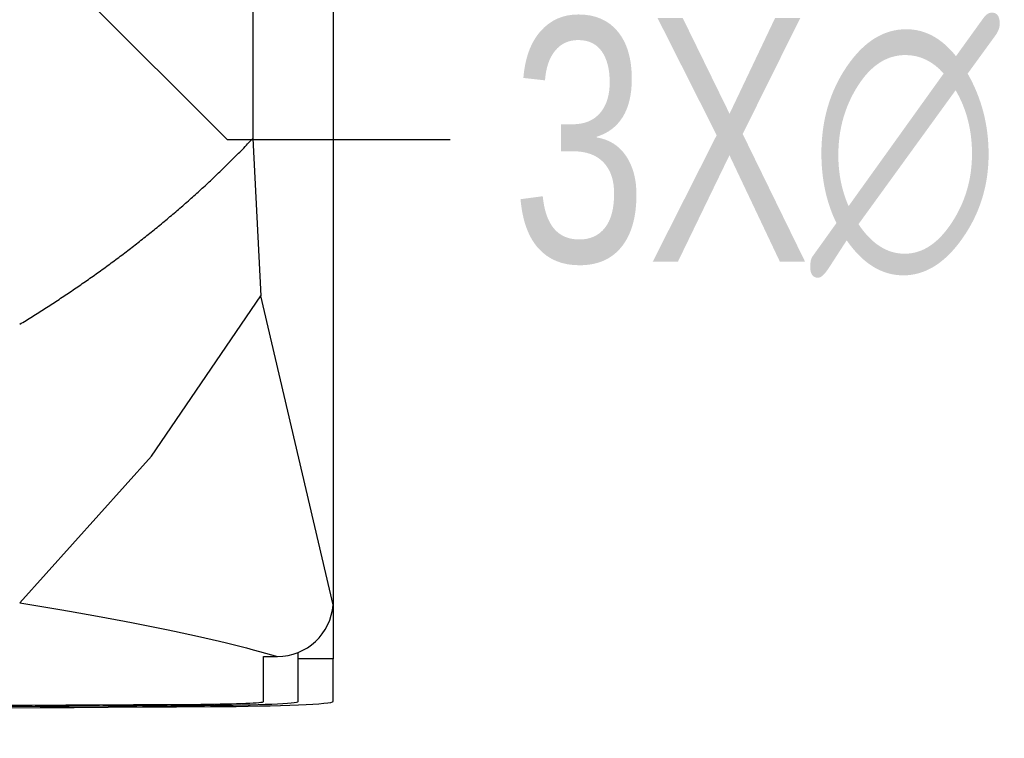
# Model space of a CAD drawing. Header units: millimetres. Extents: x 0 to 1262, y 0 to 420.
# Tile 39 of 99: x 750 to 764, y 149 to 159. Entities that reach past the tile are written whole.
import ezdxf

# ---------------------------------------------------------------- set-up
doc = ezdxf.new("R2010")
doc.units = ezdxf.units.MM
doc.header["$PDSIZE"] = -1
doc.layers.add('SLD-0', color=7, linetype='Continuous')
doc.styles.add('SLDTEXTSTYLE0', font='TXT', dxfattribs={"width": 0.75})
doc.dimstyles.new('SLDDIMSTYLE8', dxfattribs={"dimtxt": 3.5, "dimasz": 3.2, "dimexe": 0, "dimexo": 0.0625, "dimgap": 0.875, "dimtad": 0, "dimtih": 1, "dimtoh": 1, "dimdec": 1, "dimlfac": 3, "dimrnd": 1e-09, "dimzin": 4, "dimdsep": 46, "dimtxsty": 'SLDTEXTSTYLE0', "dimblk1": 'NONE', "dimsah": 1, "dimcen": 0, "dimadec": 0, "dimazin": 1, "dimtfac": 1, "dimtdec": 1, "dimtmove": 0, "dimatfit": 3, "dimldrblk": 'NONE', "dimfxl": 1, "dimfrac": 2, "dimtolj": 1, "dimtzin": 12, "dimarcsym": 0})

# ---------------------------------------------------------------- blocks, each defined once
blk = doc.blocks.new('*D106')
at = {"layer": 'Defpoints', "color": 0, "transparency": 16777216}
for p in [(735.615, 174.597), (738.207, 172.004)]:
    blk.add_point(p, dxfattribs=at)
at = {"layer": 'SLD-0', "color": 0, "lineweight": -2, "transparency": 16777216}
for p, q in [((735.615, 174.597), (738.207, 172.004)), ((752.893, 157.318), (740.47, 169.741)), ((756.093, 157.318), (752.893, 157.318))]:
    blk.add_line(p, q, dxfattribs=at)
at = {"layer": 'SLD-0', "color": 0, "transparency": 16777216}
blk.add_solid([(740.847, 170.118), (740.093, 169.364), (738.207, 172.004)], dxfattribs=at)
at = {"layer": 'SLD-0', "color": 0, "transparency": 16777216, "insert": (756.968, 159.068), "char_height": 3.5, "attachment_point": 1, "style": 'SLDTEXTSTYLE0'}
blk.add_mtext('\\A1;3X∅11.0 [∅0.43]', dxfattribs=at)
blk = doc.blocks.new('_None')

msp = doc.modelspace()

# ---------------------------------------------------------------- linework, layer by layer
at = {"color": 7, "linetype": 'Continuous', "lineweight": 25}
for p, q in [((754.410979, 340.957163), (754.410979, 150.643677)), ((753.257384, 334.26349), (753.257384, 157.33735)), ((753.257384, 157.33735), (753.375531, 155.079877)), ((754.410979, 150.643677), (753.375531, 155.079877)), ((754.410979, 150.643677), (754.410979, 150.534162)), ((754.410979, 150.534162), (754.410979, 149.867902)), ((753.412349, 149.900182), (753.612077, 149.900548)), ((753.412349, 149.25232), (753.412349, 149.900182)), ((753.910979, 149.867902), (753.910979, 149.953449)), ((754.410979, 149.867902), (753.910979, 149.867902)), ((753.910979, 149.253041), (753.910979, 149.867902)), ((754.410979, 149.253041), (754.410979, 149.867902)), ((752.56547, 149.215402), (752.56547, 149.197386))]:
    msp.add_line(p, q, dxfattribs=at)
at = {"color": 7, "linetype": 'Continuous', "lineweight": 25, "flags": 128}
msp.add_lwpolyline([(749.910979, 150.670267), (751.803992, 152.774732), (753.375531, 155.079877)], dxfattribs=at)
at = {"color": 7, "linetype": 'Continuous', "lineweight": 25}
msp.add_arc((753.610187, 150.703574), 0.803028, 270.1347956, 355.7223616, dxfattribs=at)
for centre, major_axis, start_param, end_param in [((736.910979, 152.410485), (93.833333, 0), 4.543865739, 4.880912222), ((736.910979, 152.410485), (93.333333, 0), 4.543865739, 4.880912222), ((736.910979, 152.393025), (92.333333, 0), 4.542609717, 4.882168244), ((752.329016, 149.25232), (1.083333, 0), 4.882168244, 6.283185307), ((752.294312, 149.253041), (1.616667, 0), 4.880912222, 6.283185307), ((752.294312, 149.253041), (2.116667, 0), 4.880912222, 6.283185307)]:
    msp.add_ellipse(centre, major_axis=major_axis, ratio=0.034920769, start_param=start_param, end_param=end_param, dxfattribs=at)
msp.add_open_spline([(749.910979, 154.670267), (749.971908, 154.707617), (750.094257, 154.782618), (750.275205, 154.89724), (750.455124, 155.013979), (750.633708, 155.132957), (750.810953, 155.254141), (750.986772, 155.377541), (751.161101, 155.503154), (751.333866, 155.630981), (751.504996, 155.76102), (751.67442, 155.893274), (751.842063, 156.027741), (752.007853, 156.164421), (752.171714, 156.303315), (752.333571, 156.444422), (752.49335, 156.587742), (752.650968, 156.733277), (752.806371, 156.881021), (752.959395, 157.030998), (753.110284, 157.183112), (753.208231, 157.285812), (753.257384, 157.33735)], degree=3, knots=[0, 0, 0, 0, 0.046388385, 0.093150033, 0.140286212, 0.187798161, 0.235687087, 0.283954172, 0.332600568, 0.381627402, 0.431035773, 0.480826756, 0.531001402, 0.581560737, 0.632505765, 0.683837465, 0.735556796, 0.787664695, 0.840162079, 0.893049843, 0.946328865, 1, 1, 1, 1], dxfattribs=at)
msp.add_open_spline([(749.910979, 150.670267), (751.486018, 150.415557), (752.718446, 150.159248), (753.612077, 149.900548)], degree=3, dxfattribs=at)

# ---------------------------------------------------------------- dimensions: what is measured, and where the dimension line sits
at = {"layer": 'SLD-0', "color": 250}
dim = msp.add_diameter_dim_2p(p1=(735.614616, 174.596782), p2=(738.207341, 172.004057), text='3X<>', dimstyle='SLDDIMSTYLE8', dxfattribs=at)
dim.commit()
dim.dimension.update_dxf_attribs({"geometry": '*D106', "text_midpoint": (772.280872, 157.318026), "dimtype": 163})

doc.saveas('drawing.dxf')
